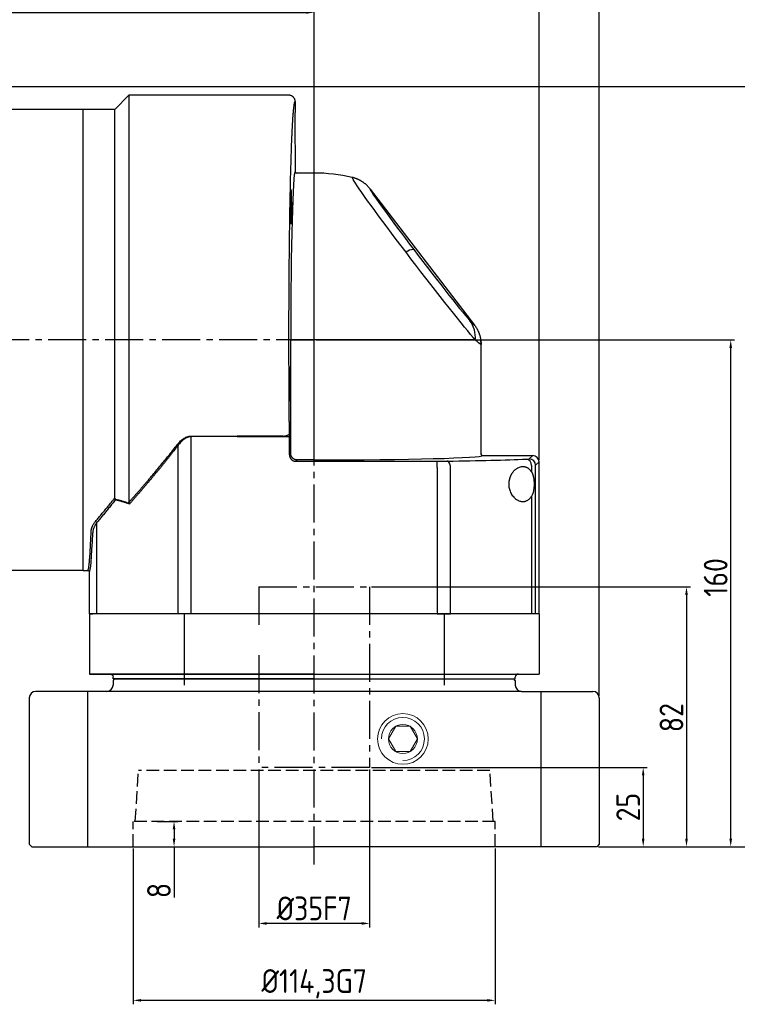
# Model space of a CAD drawing. Header units: millimetres. Extents: x 60 to 1123, y 46 to 797.
# Tile 15 of 18: x 635 to 862, y 311 to 622. Entities that reach past the tile are written whole.
import ezdxf

# ---------------------------------------------------------------- set-up
doc = ezdxf.new("R2010")
doc.units = ezdxf.units.MM
doc.linetypes.add('JIS_02_4.0', pattern=[5.5, 4, -1.5])
doc.linetypes.add('点画线', pattern=[18, 12, -2, 2, -2])
for name, color, linetype in [('6文字层', 3, 'Continuous'), ('7中心线层', 7, '点画线'), ('标注线', 7, 'Continuous')]:
    doc.layers.add(name, color=color, linetype=linetype)
for name, color, linetype, lineweight in [('中心线01', 7, 'JIS_02_4.0', 0), ('粗实线', 7, 'Continuous', 40), ('细实线', 211, 'Continuous', 18)]:
    doc.layers.add(name, color=color, linetype=linetype, lineweight=lineweight)
doc.styles.add('工程字', font='gbenor.shx', dxfattribs={"bigfont": 'gbcbig.shx'})
doc.dimstyles.new('ISO-25', dxfattribs={"dimtxt": 2.5, "dimasz": 2.5, "dimexe": 1.25, "dimexo": 0.625, "dimtad": 1, "dimtxsty": 'Standard', "dimcen": 2.5, "dimadec": 0, "dimazin": 0, "dimtfac": 1, "dimtmove": 0, "dimatfit": 3, "dimfxl": 1, "dimarcsym": 0})

# ---------------------------------------------------------------- blocks, each defined once
blk = doc.blocks.new('*D75')
at = {"layer": '6文字层', "color": 0, "lineweight": -2}
for p, q in [((547.93, 591.13), (547.93, 625.16)), ((727.93, 521.13), (727.93, 625.16)), ((550.43, 623.91), (725.43, 623.91))]:
    blk.add_line(p, q, dxfattribs=at)
at = {"layer": '6文字层', "color": 0}
for points in [[(550.43, 624.33), (550.43, 623.49), (547.93, 623.91)], [(725.43, 623.49), (725.43, 624.33), (727.93, 623.91)]]:
    blk.add_solid(points, dxfattribs=at)
at = {"layer": 'Defpoints', "color": 0}
for p in [(727.93, 623.91), (547.93, 590.5), (727.93, 520.5)]:
    blk.add_point(p, dxfattribs=at)
at = {"layer": '6文字层', "color": 0, "insert": (637.93, 628.66), "char_height": 7.5, "attachment_point": 5}
blk.add_mtext('180', dxfattribs=at)
blk = doc.blocks.new('*D76')
at = {"layer": '6文字层', "color": 0, "lineweight": -2}
for p, q in [((460.93, 539.93), (460.93, 642.52)), ((796.43, 641.27), (463.43, 641.27)), ((798.93, 482.63), (798.93, 642.52))]:
    blk.add_line(p, q, dxfattribs=at)
at = {"layer": '6文字层', "color": 0}
for points in [[(463.43, 641.69), (463.43, 640.86), (460.93, 641.27)], [(796.43, 640.86), (796.43, 641.69), (798.93, 641.27)]]:
    blk.add_solid(points, dxfattribs=at)
at = {"layer": 'Defpoints', "color": 0}
for p in [(460.93, 641.27), (460.93, 539.3), (798.93, 482.01)]:
    blk.add_point(p, dxfattribs=at)
at = {"layer": '6文字层', "color": 0, "insert": (629.93, 646.02), "char_height": 7.5, "attachment_point": 5}
blk.add_mtext('338', dxfattribs=at)
blk = doc.blocks.new('*D81')
at = {"layer": '6文字层', "color": 0, "lineweight": -2}
for p, q in [((578.8, 600.5), (877.94, 600.5)), ((876.69, 598), (876.69, 363)), ((817.75, 360.5), (877.94, 360.5))]:
    blk.add_line(p, q, dxfattribs=at)
at = {"layer": '6文字层', "color": 0}
for points in [[(877.11, 598), (876.28, 598), (876.69, 600.5)], [(876.28, 363), (877.11, 363), (876.69, 360.5)]]:
    blk.add_solid(points, dxfattribs=at)
at = {"layer": 'Defpoints', "color": 0}
for p in [(578.18, 600.5), (817.13, 360.5), (876.69, 360.5)]:
    blk.add_point(p, dxfattribs=at)
at = {"layer": '6文字层', "color": 0, "insert": (871.94, 479.25), "char_height": 7.5, "attachment_point": 5, "rotation": 90}
blk.add_mtext('240', dxfattribs=at)
blk = doc.blocks.new('*D88')
at = {"layer": '6文字层', "color": 0, "lineweight": -2}
for p, q in [((728.55, 520.5), (860.7, 520.5)), ((859.45, 363), (859.45, 518)), ((817.75, 360.5), (860.7, 360.5))]:
    blk.add_line(p, q, dxfattribs=at)
at = {"layer": '6文字层', "color": 0}
for points in [[(859.87, 518), (859.04, 518), (859.45, 520.5)], [(859.04, 363), (859.87, 363), (859.45, 360.5)]]:
    blk.add_solid(points, dxfattribs=at)
at = {"layer": 'Defpoints', "color": 0}
for p in [(727.93, 520.5), (859.45, 520.5), (817.13, 360.5)]:
    blk.add_point(p, dxfattribs=at)
at = {"layer": '6文字层', "color": 0, "insert": (854.7, 445.5), "char_height": 7.5, "attachment_point": 5, "rotation": 90, "style": '工程字'}
blk.add_mtext('160', dxfattribs=at)
blk = doc.blocks.new('*D89')
at = {"layer": '6文字层', "color": 0, "lineweight": -2}
for p, q in [((710.43, 384.88), (710.43, 335.01)), ((745.43, 384.88), (745.43, 335.01)), ((742.93, 336.26), (712.93, 336.26))]:
    blk.add_line(p, q, dxfattribs=at)
at = {"layer": '6文字层', "color": 0}
for points in [[(712.93, 336.68), (712.93, 335.84), (710.43, 336.26)], [(742.93, 335.84), (742.93, 336.68), (745.43, 336.26)]]:
    blk.add_solid(points, dxfattribs=at)
at = {"layer": 'Defpoints', "color": 0}
for p in [(710.43, 385.5), (745.43, 385.5), (710.43, 336.26)]:
    blk.add_point(p, dxfattribs=at)
at = {"layer": '6文字层', "color": 0, "insert": (727.93, 341.01), "char_height": 7.5, "attachment_point": 5, "style": '工程字'}
blk.add_mtext('%%C35F7', dxfattribs=at)
blk = doc.blocks.new('*D90')
at = {"layer": '6文字层', "color": 0, "lineweight": -2}
for p, q in [((678.35, 368.5), (684.92, 368.5)), ((683.67, 366), (683.67, 363)), ((675.6, 360.5), (684.92, 360.5)), ((683.67, 360.5), (683.67, 344.42))]:
    blk.add_line(p, q, dxfattribs=at)
at = {"layer": '6文字层', "color": 0}
for points in [[(684.09, 366), (683.26, 366), (683.67, 368.5)], [(683.26, 363), (684.09, 363), (683.67, 360.5)]]:
    blk.add_solid(points, dxfattribs=at)
at = {"layer": 'Defpoints', "color": 0}
for p in [(677.72, 368.5), (674.98, 360.5), (683.67, 360.5)]:
    blk.add_point(p, dxfattribs=at)
at = {"layer": '6文字层', "color": 0, "insert": (678.92, 346.67), "char_height": 7.5, "attachment_point": 5, "rotation": 90, "style": '工程字'}
blk.add_mtext('8', dxfattribs=at)
blk = doc.blocks.new('*D91')
at = {"layer": '6文字层', "color": 0, "lineweight": -2}
for p, q in [((670.78, 359.88), (670.78, 310.73)), ((785.08, 359.88), (785.08, 310.73)), ((782.58, 311.98), (673.28, 311.98))]:
    blk.add_line(p, q, dxfattribs=at)
at = {"layer": '6文字层', "color": 0}
for points in [[(673.28, 312.4), (673.28, 311.56), (670.78, 311.98)], [(782.58, 311.56), (782.58, 312.4), (785.08, 311.98)]]:
    blk.add_solid(points, dxfattribs=at)
at = {"layer": 'Defpoints', "color": 0}
for p in [(670.78, 360.5), (785.08, 360.5), (670.78, 311.98)]:
    blk.add_point(p, dxfattribs=at)
at = {"layer": '6文字层', "color": 0, "insert": (727.93, 317.2), "char_height": 7.5, "attachment_point": 5, "style": '工程字'}
blk.add_mtext('%%C114,3G7', dxfattribs=at)
blk = doc.blocks.new('*D92')
at = {"layer": '6文字层', "color": 0, "lineweight": -2}
for p, q in [((746.05, 385.5), (833.07, 385.5)), ((831.82, 383), (831.82, 363)), ((817.76, 360.5), (833.07, 360.5))]:
    blk.add_line(p, q, dxfattribs=at)
at = {"layer": '6文字层', "color": 0}
for points in [[(832.23, 383), (831.4, 383), (831.82, 385.5)], [(831.4, 363), (832.23, 363), (831.82, 360.5)]]:
    blk.add_solid(points, dxfattribs=at)
at = {"layer": 'Defpoints', "color": 0}
for p in [(745.43, 385.5), (817.13, 360.5), (831.82, 360.5)]:
    blk.add_point(p, dxfattribs=at)
at = {"layer": '6文字层', "color": 0, "insert": (827.07, 373), "char_height": 7.5, "attachment_point": 5, "rotation": 90, "style": '工程字'}
blk.add_mtext('25', dxfattribs=at)
blk = doc.blocks.new('*D93')
at = {"layer": '6文字层', "color": 0, "lineweight": -2}
for p, q in [((746.05, 442.5), (846.74, 442.5)), ((845.49, 440), (845.49, 363)), ((817.76, 360.5), (846.74, 360.5))]:
    blk.add_line(p, q, dxfattribs=at)
at = {"layer": '6文字层', "color": 0}
for points in [[(845.9, 440), (845.07, 440), (845.49, 442.5)], [(845.07, 363), (845.9, 363), (845.49, 360.5)]]:
    blk.add_solid(points, dxfattribs=at)
at = {"layer": 'Defpoints', "color": 0}
for p in [(745.43, 442.5), (817.13, 360.5), (845.49, 360.5)]:
    blk.add_point(p, dxfattribs=at)
at = {"layer": '6文字层', "color": 0, "insert": (840.74, 401.25), "char_height": 7.5, "attachment_point": 5, "rotation": 90, "style": '工程字'}
blk.add_mtext('82', dxfattribs=at)
blk = doc.blocks.new('*D106')
at = {"layer": '6文字层', "color": 0, "lineweight": -2}
for p, q in [((460.93, 539.93), (460.93, 660.12)), ((817.93, 408.13), (817.93, 660.12)), ((815.43, 658.87), (463.43, 658.87))]:
    blk.add_line(p, q, dxfattribs=at)
at = {"layer": '6文字层', "color": 0}
for points in [[(463.43, 659.29), (463.43, 658.45), (460.93, 658.87)], [(815.43, 658.45), (815.43, 659.29), (817.93, 658.87)]]:
    blk.add_solid(points, dxfattribs=at)
at = {"layer": 'Defpoints', "color": 0}
for p in [(460.93, 658.87), (460.93, 539.3), (817.93, 407.5)]:
    blk.add_point(p, dxfattribs=at)
at = {"layer": '6文字层', "color": 0, "insert": (639.43, 663.62), "char_height": 7.5, "attachment_point": 5}
blk.add_mtext('357', dxfattribs=at)
blk = doc.blocks.new('140FL1')
at = {"linetype": 'Continuous', "lineweight": 30}
for p, q in [((12.5, 163.75), (8, 159.25)), ((63.05, 163.75), (12.5, 163.75)), ((8, 159.25), (-2, 159.25)), ((-2, 13.75), (-2, 159.25)), ((65, 147.75), (65, 139.69)), ((71, 139.19), (65.5, 139.19)), ((88.69, 134.14), (121.63, 91.16)), ((123.69, 50.5), (123.69, 85.06)), ((124.19, 50), (140, 50)), ((142, 0), (142, 48)), ((-2, 13.75), (-0.5, 13.75)), ((-0.5, 13.75), (-0.48, 13.78)), ((0, 0), (0, 13.25)), ((0, 0), (1.07, 0)), ((2.37, 0), (1.07, 0)), ((27.98, 0), (2.37, 0)), ((32.18, 0), (27.98, 0)), ((109.82, 0), (32.18, 0)), ((109.82, 0), (114.02, 0)), ((139.63, 0), (114.02, 0)), ((140.93, 0), (139.63, 0)), ((142, 0), (140.93, 0))]:
    blk.add_line(p, q, dxfattribs=at)
at = {"linetype": 'Continuous', "lineweight": 25}
for p, q in [((12.5, 163.75), (12.5, 35.25)), ((8, 36.56), (8, 159.25)), ((71, 86.5), (71, 139.19)), ((63.61, 50.61), (63.61, 86.5)), ((63.61, 86.5), (64.11, 86.5)), ((64.11, 86.5), (71, 86.5)), ((71, 49.11), (71, 86.5)), ((121.88, 86.5), (71, 86.5)), ((123.67, 85.03), (123.59, 86.31)), ((123.67, 85.03), (123.59, 86.31)), ((32.18, 56.16), (46.68, 56.16)), ((32.18, 56.16), (32.18, 55.96)), ((61.19, 56.16), (46.68, 56.16)), ((46.68, 56.16), (46.68, 55.96)), ((27.98, 53.16), (27.98, 0)), ((46.68, 55.96), (32.18, 55.96)), ((32.18, 0), (32.18, 55.96)), ((46.68, 55.96), (61.19, 55.96)), ((61.19, 55.96), (63.19, 55.96)), ((63.19, 50.19), (63.19, 55.96)), ((63.61, 50.61), (63.19, 50.19)), ((123.66, 50.48), (123.69, 50.5)), ((123.69, 50.5), (123.66, 50.48)), ((123.74, 50.33), (123.68, 50.47)), ((138.93, 48.93), (140, 50)), ((65.19, 48.19), (65.61, 48.61)), ((65.19, 48.19), (109.82, 48.19)), ((71, 48.61), (65.61, 48.61)), ((71, 48.61), (71, 49.11)), ((109.82, 46.19), (109.82, 48.19)), ((139.63, 46.85), (139.63, 44.81)), ((142, 48), (140.93, 46.94)), ((140.93, 0), (140.93, 46.94)), ((109.82, 46.19), (109.82, 0)), ((114.02, 0), (114.02, 46.22)), ((139.63, 37.14), (139.63, 0)), ((2.37, 0), (2.37, 28.82))]:
    blk.add_line(p, q, dxfattribs=at)
at = {"color": 7, "linetype": 'Continuous', "lineweight": 30}
blk.add_line((65, 161.75), (65, 158.75), dxfattribs=at)
at = {"linetype": 'Continuous', "lineweight": 25, "flags": 128}
for points in [[(99.99, 114.19), (98.45, 116.22), (96.93, 118.22), (95.46, 120.19), (94.03, 122.09), (92.65, 123.94), (91.35, 125.7), (90.11, 127.38), (88.95, 128.97), (87.88, 130.45), (86.9, 131.81), (86.02, 133.05), (85.24, 134.16), (84.58, 135.13), (84.02, 135.95), (83.58, 136.63), (83.26, 137.16), (83.06, 137.53), (82.98, 137.75), (83.02, 137.8)], [(88.69, 134.14), (88.64, 134.11), (88.7, 133.93), (88.88, 133.6), (89.17, 133.14), (89.56, 132.53), (90.06, 131.79), (90.66, 130.92), (91.36, 129.93), (92.15, 128.82), (93.04, 127.6), (94, 126.28), (95.04, 124.86), (96.14, 123.37), (97.31, 121.8), (98.53, 120.17), (99.79, 118.48), (101.1, 116.76), (102.42, 115.01)], [(121.88, 86.5), (121.19, 87.31), (120.38, 88.26), (119.47, 89.35), (118.47, 90.57), (117.38, 91.92), (116.2, 93.38), (114.95, 94.94), (113.62, 96.61), (112.24, 98.36), (110.8, 100.19), (109.32, 102.08), (107.8, 104.03), (106.25, 106.02), (104.69, 108.05), (103.12, 110.09), (101.55, 112.14), (99.99, 114.19)], [(102.42, 115.01), (103.86, 113.13), (105.3, 111.25), (106.74, 109.38), (108.17, 107.53), (109.57, 105.73), (110.94, 103.97), (112.27, 102.29), (113.54, 100.68), (114.75, 99.16), (115.88, 97.75), (116.93, 96.45), (117.89, 95.27), (118.76, 94.23), (119.51, 93.33), (120.16, 92.58)], [(61.19, 56.16), (61.57, 56.17), (61.94, 56.22), (62.28, 56.29), (62.58, 56.39), (62.83, 56.51), (63.02, 56.64), (63.14, 56.79), (63.19, 56.94)], [(114.02, 46.22), (113.99, 46.6), (113.93, 46.97), (113.83, 47.31), (113.7, 47.61), (113.54, 47.86), (113.36, 48.05), (113.17, 48.17), (112.97, 48.22)]]:
    blk.add_lwpolyline(points, dxfattribs=at)
at = {"linetype": 'Continuous', "lineweight": 30}
blk.add_arc((71, 86.5), 52.69, 76.8112, 90, dxfattribs=at)
at = {"linetype": 'Continuous', "lineweight": 25}
for centre, radius, start, end in [((102.33, 111.28), 3.73, 88.6097, 128.8971), ((112.97, 87.26), 8.95, 355.1294, 36.4921), ((26.99, 52.21), 1.37, 43.6047, 57.8618), ((137.75, 46.97), 1.89, 356.3431, 83.5339), ((138.93, 46.93), 2, 0.046, 89.954), ((1.74, 28.57), 0.672, 21.4489, 72.0417)]:
    blk.add_arc(centre, radius, start, end, dxfattribs=at)
at = {"linetype": 'Continuous', "lineweight": 30}
for centre, major_axis, ratio, start_param, end_param in [((65, 153.25), (0, 5.5), 0.026186, 0, 3.141593), ((140, 48), (-1.42, -1.42), 0.999315, 2.356537, 3.926648)]:
    blk.add_ellipse(centre, major_axis=major_axis, ratio=ratio, start_param=start_param, end_param=end_param, dxfattribs=at)
at = {"linetype": 'Continuous', "lineweight": 25}
for centre, major_axis, ratio, start_param, end_param in [((65, 86.5), (0, 53.19), 0.026186, 0.000246, 1.570796), ((78.93, 146.86), (-42.68, 55.74), 0.01592, 2.899557, 3.168512), ((63.13, 55.96), (0, 2.5), 0.026186, 4.712389, 5.116079), ((71, 50), (53.19, 0), 0.026186, 4.712389, 6.282939), ((109.82, 48.35), (6, 0), 0.026186, 4.712389, 5.264629), ((71, 50), (80, 0), 0.026186, 5.264629, 5.704139), ((132.94, 48.94), (6, 0), 0.026186, 5.704139, 6.257005), ((0, 86.5), (0, 73.25), 0.026186, 3.141771, 3.731001)]:
    blk.add_ellipse(centre, major_axis=major_axis, ratio=ratio, start_param=start_param, end_param=end_param, dxfattribs=at)
for centre in [(63.64, 128.51), (63.29, 72.62)]:
    blk.add_ellipse(centre, major_axis=(0, 5.5), ratio=0.026186, dxfattribs=at)
at = {"linetype": 'Continuous', "lineweight": 30}
for points, knots in [([(65, 161.75), (65, 161.79), (65, 161.87), (64.99, 161.99), (64.96, 162.13), (64.93, 162.29), (64.88, 162.45), (64.8, 162.62), (64.7, 162.8), (64.58, 162.98), (64.43, 163.16), (64.24, 163.32), (64.03, 163.47), (63.79, 163.59), (63.54, 163.68), (63.27, 163.74), (63.09, 163.75), (63, 163.75)], [0, 0, 0, 0, 0.036004, 0.076452, 0.121542, 0.171451, 0.226313, 0.286197, 0.351081, 0.420821, 0.495124, 0.573534, 0.655417, 0.739976, 0.826277, 0.913301, 1, 1, 1, 1]), ([(65, 139.69), (65, 139.67), (65, 139.62), (65.02, 139.54), (65.05, 139.47), (65.09, 139.4), (65.15, 139.33), (65.27, 139.23), (65.4, 139.21), (65.5, 139.19)], [0, 0, 0, 0, 0.093339, 0.191197, 0.292695, 0.396708, 0.501924, 0.638242, 1, 1, 1, 1]), ([(88.69, 134.14), (88.62, 134.23), (88.49, 134.4), (88.28, 134.65), (88.06, 134.88), (87.84, 135.11), (87.62, 135.33), (87.39, 135.54), (87.16, 135.74), (86.93, 135.93), (86.69, 136.11), (86.45, 136.28), (86.21, 136.44), (85.96, 136.6), (85.72, 136.74), (85.47, 136.88), (85.22, 137.01), (84.98, 137.13), (84.73, 137.24), (84.48, 137.34), (84.24, 137.44), (83.99, 137.52), (83.75, 137.61), (83.5, 137.68), (83.26, 137.74), (83.1, 137.78), (83.02, 137.8)], [0, 0, 0, 0, 0.047477, 0.094449, 0.140917, 0.186879, 0.232336, 0.277288, 0.321735, 0.365677, 0.409113, 0.452044, 0.49447, 0.53639, 0.577805, 0.618715, 0.659119, 0.699017, 0.73841, 0.777297, 0.815679, 0.853555, 0.890925, 0.927789, 0.964147, 1, 1, 1, 1]), ([(121.63, 91.16), (121.69, 91.07), (121.81, 90.91), (121.99, 90.66), (122.15, 90.41), (122.31, 90.15), (122.45, 89.89), (122.59, 89.64), (122.72, 89.38), (122.83, 89.13), (122.94, 88.87), (123.04, 88.62), (123.13, 88.37), (123.22, 88.12), (123.29, 87.88), (123.36, 87.63), (123.42, 87.39), (123.47, 87.16), (123.52, 86.93), (123.56, 86.7), (123.59, 86.48), (123.62, 86.26), (123.64, 86.05), (123.66, 85.84), (123.68, 85.64), (123.69, 85.44), (123.69, 85.25), (123.69, 85.13), (123.69, 85.06)], [0, 0, 0, 0, 0.047304, 0.094066, 0.140258, 0.185849, 0.230814, 0.275127, 0.318764, 0.361703, 0.403925, 0.44541, 0.486143, 0.526108, 0.565292, 0.603682, 0.641268, 0.678042, 0.713996, 0.749123, 0.783418, 0.816878, 0.849499, 0.881281, 0.912221, 0.94232, 0.971579, 1, 1, 1, 1]), ([(123.69, 50.5), (123.69, 50.48), (123.7, 50.43), (123.71, 50.37), (123.73, 50.32), (123.75, 50.27), (123.77, 50.23), (123.79, 50.2), (123.81, 50.18), (123.82, 50.16), (123.83, 50.15), (123.87, 50.12), (123.94, 50.06), (124.07, 50.01), (124.15, 50), (124.19, 50)], [0, 0, 0, 0, 0.086586, 0.167766, 0.241988, 0.308037, 0.365036, 0.41241, 0.449823, 0.477104, 0.494183, 0.50104, 0.674738, 0.84276, 1, 1, 1, 1]), ([(-0.5, 13.75), (-0.48, 13.75), (-0.43, 13.75), (-0.37, 13.73), (-0.32, 13.72), (-0.27, 13.69), (-0.23, 13.67), (-0.2, 13.65), (-0.18, 13.63), (-0.16, 13.62), (-0.15, 13.61), (-0.12, 13.57), (-0.06, 13.5), (-0.01, 13.38), (0, 13.29), (0, 13.25)], [0, 0, 0, 0, 0.086927, 0.168395, 0.242837, 0.309024, 0.366074, 0.41341, 0.450696, 0.477764, 0.494544, 0.501016, 0.674858, 0.842881, 1, 1, 1, 1])]:
    blk.add_open_spline(points, degree=3, knots=knots, dxfattribs=at)
at = {"linetype": 'Continuous', "lineweight": 25}
for points, knots in [([(63.19, 56.94), (63.18, 57.21), (63.18, 57.74), (63.17, 58.63), (63.16, 59.67), (63.13, 62.03), (63.11, 64.89), (63.09, 68.15), (63.07, 70.5), (63.06, 72.68), (63.05, 75.48), (63.04, 79.23), (63.03, 83.53), (63.03, 86.91), (63.03, 89.07), (63.03, 90.96), (63.03, 92.53), (63.04, 93.85), (63.04, 94.62), (63.04, 95.97), (63.05, 98.65), (63.07, 102.29), (63.09, 106.01), (63.12, 108.98), (63.13, 110.93), (63.15, 112.35), (63.16, 113.69), (63.19, 116.25), (63.23, 119.56), (63.27, 122.58), (63.3, 124.47), (63.32, 126.07), (63.34, 127.39), (63.36, 128.47), (63.37, 129.11), (63.39, 130.22), (63.44, 132.41), (63.53, 136.64), (63.64, 141.02), (63.76, 145.06), (63.85, 147.69), (63.92, 149.6), (63.97, 150.77), (64.02, 151.71), (64.05, 152.46), (64.08, 153.06), (64.1, 153.42), (64.13, 154.03), (64.19, 155.2), (64.29, 156.78), (64.41, 158.31), (64.52, 159.53), (64.63, 160.5), (64.73, 161.05), (64.8, 161.37), (64.85, 161.56), (64.91, 161.7), (64.96, 161.75), (64.98, 161.75), (65, 161.75), (65, 161.75)], [0, 0, 0, 0, 0.005862, 0.011717, 0.019418, 0.028346, 0.062495, 0.080132, 0.096374, 0.111303, 0.124993, 0.153721, 0.187482, 0.211867, 0.222102, 0.231031, 0.249978, 0.253922, 0.25779, 0.265602, 0.281227, 0.312472, 0.340271, 0.358564, 0.374967, 0.381745, 0.388818, 0.403851, 0.437462, 0.462244, 0.472559, 0.481488, 0.499963, 0.503911, 0.507776, 0.51559, 0.531216, 0.562464, 0.624934, 0.653992, 0.687436, 0.712683, 0.723092, 0.732023, 0.749947, 0.753902, 0.757761, 0.765576, 0.781204, 0.812458, 0.847048, 0.874966, 0.904178, 0.937475, 0.946981, 0.960363, 0.978409, 0.991627, 0.996421, 1, 1, 1, 1]), ([(123.63, 85.08), (123.6, 85.08), (123.52, 85.07), (122.96, 85.52), (122.24, 86.17), (121.88, 86.5)], [0, 0, 0, 0, 0.250298, 0.622099, 1, 1, 1, 1]), ([(27.72, 53.37), (27.79, 53.46), (27.93, 53.64), (28.15, 53.9), (28.37, 54.14), (28.67, 54.46), (29.07, 54.84), (29.61, 55.26), (30.18, 55.62), (30.71, 55.87), (31.15, 56.01), (31.5, 56.1), (31.84, 56.15), (32.07, 56.15), (32.18, 56.16)], [0, 0, 0, 0, 0.066282, 0.129975, 0.191133, 0.249815, 0.377659, 0.499428, 0.628816, 0.750313, 0.81518, 0.878029, 0.939432, 1, 1, 1, 1]), ([(12.5, 35.25), (12.69, 35.46), (13.06, 35.88), (13.65, 36.54), (14.26, 37.23), (14.89, 37.95), (15.55, 38.7), (16.24, 39.49), (16.95, 40.31), (17.68, 41.16), (18.45, 42.05), (19.24, 42.97), (20.2, 44.11), (21.75, 45.95), (23.4, 47.95), (24.97, 49.88), (25.98, 51.15), (26.89, 52.3), (27.45, 53.03), (27.72, 53.37)], [0, 0, 0, 0, 0.037772, 0.077079, 0.117922, 0.160303, 0.20422, 0.249675, 0.296667, 0.345197, 0.395266, 0.446873, 0.500018, 0.583672, 0.749579, 0.82244, 0.888464, 0.947651, 1, 1, 1, 1]), ([(27.98, 53.16), (27.77, 52.88), (27.36, 52.34), (26.73, 51.53), (26.09, 50.72), (25.46, 49.91), (24.82, 49.11), (24.19, 48.32), (23.55, 47.53), (22.91, 46.74), (22.27, 45.95), (21.62, 45.17), (20.98, 44.4), (20.34, 43.63), (19.69, 42.86), (19.05, 42.09), (18.41, 41.33), (17.76, 40.58), (17.12, 39.83), (16.48, 39.08), (15.84, 38.34), (15.19, 37.6), (14.56, 36.86), (13.92, 36.13), (13.28, 35.4), (12.86, 34.92), (12.65, 34.68)], [0, 0, 0, 0, 0.040794, 0.08165, 0.122569, 0.163553, 0.204605, 0.245726, 0.286919, 0.328185, 0.369526, 0.410945, 0.452443, 0.494022, 0.535685, 0.577432, 0.619267, 0.66119, 0.703204, 0.745311, 0.787512, 0.82981, 0.872205, 0.914701, 0.957299, 1, 1, 1, 1]), ([(32.18, 55.96), (32.12, 55.96), (32.01, 55.96), (31.83, 55.94), (31.66, 55.92), (31.48, 55.88), (31.31, 55.84), (31.13, 55.79), (30.96, 55.73), (30.78, 55.65), (30.61, 55.57), (30.43, 55.48), (30.25, 55.38), (30.08, 55.27), (29.91, 55.15), (29.64, 54.95), (29.28, 54.65), (28.84, 54.21), (28.4, 53.71), (28.13, 53.35), (27.98, 53.16)], [0, 0, 0, 0, 0.032122, 0.064464, 0.097123, 0.130189, 0.163753, 0.197898, 0.232707, 0.268254, 0.304613, 0.341849, 0.380026, 0.4192, 0.459426, 0.500753, 0.61023, 0.729641, 0.859446, 1, 1, 1, 1]), ([(63.19, 50.19), (63.19, 50.14), (63.19, 50.05), (63.21, 49.91), (63.24, 49.77), (63.27, 49.63), (63.32, 49.49), (63.37, 49.36), (63.43, 49.23), (63.51, 49.11), (63.59, 48.99), (63.68, 48.88), (63.78, 48.78), (63.88, 48.68), (63.99, 48.59), (64.11, 48.51), (64.23, 48.44), (64.36, 48.37), (64.49, 48.32), (64.63, 48.27), (64.77, 48.24), (64.91, 48.21), (65.05, 48.2), (65.14, 48.19), (65.19, 48.19)], [0, 0, 0, 0, 0.045491, 0.090971, 0.136442, 0.181905, 0.22736, 0.27281, 0.318254, 0.363694, 0.409131, 0.454566, 0.5, 0.545434, 0.590869, 0.636306, 0.681746, 0.72719, 0.77264, 0.818095, 0.863558, 0.909029, 0.954509, 1, 1, 1, 1]), ([(65.61, 48.61), (65.56, 48.61), (65.46, 48.61), (65.32, 48.63), (65.18, 48.65), (65.04, 48.69), (64.91, 48.73), (64.78, 48.79), (64.65, 48.85), (64.52, 48.92), (64.41, 49.01), (64.3, 49.1), (64.19, 49.19), (64.09, 49.3), (64, 49.41), (63.92, 49.53), (63.85, 49.65), (63.79, 49.78), (63.73, 49.91), (63.69, 50.04), (63.65, 50.18), (63.63, 50.32), (63.61, 50.46), (63.61, 50.56), (63.61, 50.61)], [0, 0, 0, 0, 0.04546, 0.090918, 0.136375, 0.18183, 0.227285, 0.272739, 0.318192, 0.363644, 0.409097, 0.454548, 0.5, 0.545452, 0.590903, 0.636356, 0.681808, 0.727261, 0.772715, 0.81817, 0.863625, 0.909082, 0.95454, 1, 1, 1, 1]), ([(133.64, 44.65), (133.6, 44.59), (133.52, 44.48), (133.4, 44.31), (133.29, 44.13), (133.19, 43.94), (133.09, 43.76), (133, 43.57), (132.92, 43.38), (132.84, 43.18), (132.77, 42.98), (132.71, 42.79), (132.65, 42.58), (132.6, 42.38), (132.56, 42.18), (132.52, 41.98), (132.49, 41.78), (132.46, 41.57), (132.45, 41.37), (132.43, 41.17), (132.43, 40.97), (132.43, 40.77), (132.44, 40.57), (132.49, 39.98), (132.72, 38.95), (133.35, 37.63), (134.12, 36.7), (134.93, 36.07), (135.56, 35.73), (136.15, 35.55), (136.63, 35.47), (137.08, 35.47), (137.47, 35.53), (137.82, 35.62), (138.14, 35.75), (138.44, 35.91), (138.72, 36.11), (138.98, 36.33), (139.21, 36.58), (139.43, 36.85), (139.57, 37.05), (139.63, 37.14)], [0, 0, 0, 0, 0.013224, 0.026226, 0.039013, 0.051589, 0.063962, 0.076137, 0.088123, 0.099925, 0.111553, 0.123012, 0.134313, 0.145463, 0.156471, 0.167347, 0.1781, 0.188741, 0.19928, 0.209726, 0.220093, 0.230389, 0.240628, 0.25082, 0.322974, 0.405647, 0.500925, 0.557128, 0.626176, 0.667775, 0.709398, 0.751045, 0.782578, 0.813113, 0.84266, 0.871232, 0.898842, 0.925506, 0.951241, 0.976065, 1, 1, 1, 1]), ([(139.6, 44.85), (139.57, 44.9), (139.5, 45.01), (139.38, 45.16), (139.26, 45.31), (139.13, 45.46), (138.99, 45.6), (138.84, 45.73), (138.68, 45.86), (138.52, 45.98), (138.34, 46.08), (138.16, 46.18), (137.97, 46.27), (137.77, 46.34), (137.56, 46.4), (137.34, 46.44), (137.12, 46.47), (136.78, 46.48), (136.32, 46.44), (135.76, 46.29), (135.29, 46.08), (134.9, 45.85), (134.59, 45.63), (134.31, 45.38), (134.05, 45.13), (133.84, 44.9), (133.71, 44.73), (133.64, 44.65)], [0, 0, 0, 0, 0.022959, 0.046794, 0.071514, 0.097127, 0.123638, 0.151055, 0.179382, 0.208625, 0.238788, 0.269875, 0.301891, 0.334838, 0.368719, 0.403539, 0.439298, 0.476001, 0.563036, 0.650275, 0.737719, 0.782808, 0.832632, 0.887216, 0.926156, 0.963745, 1, 1, 1, 1]), ([(139.63, 44.81), (139.66, 44.76), (139.72, 44.67), (139.8, 44.51), (139.87, 44.36), (139.94, 44.19), (140.01, 44.02), (140.06, 43.85), (140.12, 43.66), (140.16, 43.47), (140.21, 43.28), (140.3, 42.82), (140.4, 42.06), (140.44, 40.98), (140.4, 39.9), (140.29, 39.07), (140.17, 38.48), (140.07, 38.1), (139.94, 37.76), (139.8, 37.43), (139.69, 37.24), (139.63, 37.14)], [0, 0, 0, 0, 0.02495, 0.049799, 0.074598, 0.099394, 0.124236, 0.149174, 0.174254, 0.199525, 0.225032, 0.250819, 0.376382, 0.50002, 0.623572, 0.749601, 0.800932, 0.851261, 0.900958, 0.950408, 1, 1, 1, 1]), ([(1.95, 29.21), (2.08, 29.37), (2.36, 29.69), (2.77, 30.19), (3.2, 30.7), (3.63, 31.22), (4.08, 31.76), (4.53, 32.31), (5, 32.87), (5.47, 33.45), (5.96, 34.04), (6.46, 34.65), (6.96, 35.27), (7.48, 35.91), (7.82, 36.34), (8, 36.56)], [0, 0, 0, 0, 0.070231, 0.141573, 0.214027, 0.287595, 0.362277, 0.438075, 0.51499, 0.593023, 0.672176, 0.752449, 0.833843, 0.91636, 1, 1, 1, 1]), ([(8.18, 35.96), (8.02, 35.76), (7.71, 35.37), (7.24, 34.78), (6.77, 34.21), (6.32, 33.64), (5.86, 33.07), (5.41, 32.52), (4.96, 31.97), (4.52, 31.42), (4.08, 30.89), (3.64, 30.36), (3.21, 29.84), (2.79, 29.32), (2.51, 28.99), (2.37, 28.82)], [0, 0, 0, 0, 0.078095, 0.155979, 0.233656, 0.311131, 0.388408, 0.46549, 0.542383, 0.619091, 0.695617, 0.771967, 0.848144, 0.924154, 1, 1, 1, 1]), ([(8, 36.56), (8, 36.53), (8, 36.48), (8.01, 36.4), (8.03, 36.33), (8.05, 36.27), (8.07, 36.23), (8.08, 36.22)], [0, 0, 0, 0, 0.266509, 0.499118, 0.689603, 0.854524, 1, 1, 1, 1]), ([(8.08, 36.22), (8.22, 36.19), (8.51, 36.13), (8.94, 36.03), (9.38, 35.93), (9.82, 35.81), (10.26, 35.69), (10.71, 35.56), (11.17, 35.42), (11.63, 35.27), (12.09, 35.12), (12.41, 35), (12.56, 34.95)], [0, 0, 0, 0, 0.098327, 0.196968, 0.295942, 0.395273, 0.494982, 0.595091, 0.695624, 0.796604, 0.898055, 1, 1, 1, 1]), ([(8.08, 36.22), (8.09, 36.2), (8.11, 36.16), (8.14, 36.1), (8.16, 36.04), (8.17, 35.99), (8.18, 35.96)], [0, 0, 0, 0, 0.23165, 0.499289, 0.643489, 1, 1, 1, 1]), ([(12.65, 34.68), (12.5, 34.74), (12.19, 34.85), (11.74, 35), (11.29, 35.15), (10.84, 35.29), (10.39, 35.42), (9.94, 35.55), (9.5, 35.66), (9.06, 35.77), (8.61, 35.87), (8.32, 35.93), (8.18, 35.96)], [0, 0, 0, 0, 0.098829, 0.197875, 0.297154, 0.396684, 0.496479, 0.596556, 0.696931, 0.797619, 0.898637, 1, 1, 1, 1]), ([(12.56, 34.95), (12.56, 34.96), (12.54, 34.99), (12.53, 35.03), (12.52, 35.08), (12.51, 35.13), (12.5, 35.19), (12.5, 35.23), (12.5, 35.25)], [0, 0, 0, 0, 0.125701, 0.261144, 0.408939, 0.571103, 0.774954, 1, 1, 1, 1]), ([(12.56, 34.95), (12.57, 34.93), (12.59, 34.89), (12.62, 34.82), (12.64, 34.75), (12.64, 34.7), (12.65, 34.68)], [0, 0, 0, 0, 0.224725, 0.499236, 0.75198, 1, 1, 1, 1]), ([(0.57, 26.03), (0.57, 26.09), (0.58, 26.22), (0.6, 26.42), (0.63, 26.62), (0.67, 26.82), (0.73, 27.02), (0.79, 27.22), (0.86, 27.42), (0.97, 27.69), (1.13, 28.03), (1.36, 28.43), (1.63, 28.82), (1.84, 29.08), (1.95, 29.21)], [0, 0, 0, 0, 0.062983, 0.12573, 0.188291, 0.250717, 0.313058, 0.375364, 0.437686, 0.500075, 0.625087, 0.749803, 0.874636, 1, 1, 1, 1]), ([(2.37, 28.82), (2.32, 28.76), (2.23, 28.64), (2.09, 28.45), (1.95, 28.24), (1.81, 28.01), (1.68, 27.76), (1.54, 27.5), (1.39, 27.14), (1.24, 26.72), (1.14, 26.27), (1.08, 25.91), (1.07, 25.7), (1.07, 25.61)], [0, 0, 0, 0, 0.055064, 0.11558, 0.181548, 0.252971, 0.329849, 0.412182, 0.499972, 0.663586, 0.801464, 0.913602, 1, 1, 1, 1])]:
    blk.add_open_spline(points, degree=3, knots=knots, dxfattribs=at)
blk.add_open_spline([(139.63, 44.81), (139.62, 44.82), (139.61, 44.84), (139.6, 44.85)], degree=3, dxfattribs=at)
at = {"linetype": 'Continuous'}
blk.add_open_spline([(-0.48, 13.78), (-0.44, 13.82), (-0.35, 13.9), (-0.22, 14.48), (-0.09, 15.38), (0.03, 16.55), (0.15, 18.01), (0.26, 19.77), (0.38, 21.8), (0.48, 23.86), (0.54, 25.33), (0.57, 26.03)], degree=3, knots=[0, 0, 0, 0, 0.112, 0.237224, 0.355811, 0.467759, 0.573069, 0.69536, 0.80728, 0.908827, 1, 1, 1, 1], dxfattribs=at)

msp = doc.modelspace()

# ---------------------------------------------------------------- linework, layer by layer
msp.add_line((664.4298, 413.5038), (791.4298, 413.5038))
at = {"layer": '7中心线层'}
for p, q in [((727.9298, 520.5038), (454.7599, 520.5038)), ((710.4296, 442.5042), (710.4296, 429.0038)), ((710.4296, 442.5042), (745.4296, 442.5042)), ((745.4296, 442.5042), (745.4296, 385.5038)), ((710.4296, 421.0038), (710.4296, 385.5038)), ((745.4296, 385.5038), (710.4296, 385.5038)), ((745.4296, 385.5038), (710.4296, 385.5038))]:
    msp.add_line(p, q, dxfattribs=at)
at = {"layer": '7中心线层', "color": 0}
msp.add_line((727.9298, 354.8533), (727.9298, 520.5038), dxfattribs=at)
at = {"layer": '中心线01', "color": 0, "lineweight": 25}
for p, q in [((671.4295, 368.5038), (672.4295, 384.5038)), ((783.4295, 384.5038), (672.4295, 384.5038)), ((784.4295, 368.5038), (783.4295, 384.5038)), ((785.0795, 368.5038), (670.7795, 368.5038)), ((670.7795, 360.5038), (670.7795, 368.5038)), ((785.0795, 360.5038), (785.0795, 368.5038))]:
    msp.add_line(p, q, dxfattribs=at)
at = {"layer": '标注线', "lineweight": 30}
for p, q in [((654.9298, 593.2535), (607.5991, 593.2535)), ((654.9298, 447.7542), (607.5991, 447.7542))]:
    msp.add_line(p, q, dxfattribs=at)
at = {"layer": '标注线'}
for p, q in [((686.9054, 434.0038), (686.9054, 411.5038)), ((686.9054, 434.0038), (686.9054, 411.5038)), ((768.9542, 434.0038), (768.9542, 411.504)), ((768.9542, 434.0038), (768.9542, 411.504))]:
    msp.add_line(p, q, dxfattribs=at)
at = {"layer": '粗实线', "lineweight": 30}
for p, q in [((654.9298, 447.7542), (654.9298, 593.2535)), ((656.9298, 434.0039), (656.9298, 415.0039)), ((676.6298, 434.0039), (656.9298, 434.0039)), ((656.9298, 434.0039), (656.9298, 415.0039)), ((676.6298, 434.0039), (656.9298, 434.0039)), ((686.9054, 434.0038), (656.9298, 434.0038)), ((686.9054, 434.0038), (656.9298, 434.0038)), ((768.9542, 434.0038), (686.9054, 434.0038)), ((768.9542, 434.0038), (686.9054, 434.0038)), ((798.9298, 434.0038), (768.9542, 434.0038)), ((798.9298, 434.0038), (768.9542, 434.0038)), ((798.9294, 434.0043), (798.9295, 415.0043)), ((798.9294, 434.0043), (798.9295, 415.0043)), ((727.9298, 415.0039), (656.9298, 415.0039)), ((656.9298, 415.0038), (686.9054, 415.0038)), ((664.4297, 413.0037), (664.9297, 413.5037)), ((664.4298, 413.5038), (664.4298, 414.0038)), ((727.9298, 413.5038), (664.4298, 413.5038)), ((677.9297, 413.5037), (664.9297, 413.5037)), ((686.9054, 415.0038), (768.9542, 415.0038)), ((727.9295, 413.5038), (791.4295, 413.5042)), ((768.9542, 415.0038), (798.9298, 415.0038)), ((777.9296, 413.504), (790.9296, 413.504)), ((791.4296, 413.004), (790.9296, 413.504)), ((791.4298, 413.5038), (791.4298, 414.0038)), ((664.4295, 413.0038), (664.4295, 411.5038)), ((791.4296, 413.0038), (791.4296, 411.5038)), ((637.9295, 407.5038), (637.9295, 361.3038)), ((793.4296, 409.5038), (639.9295, 409.5038)), ((656.3404, 409.5038), (656.3404, 360.5038)), ((793.4296, 409.5038), (815.9295, 409.5038)), ((799.5186, 409.5038), (799.5186, 360.5038)), ((817.9295, 407.5038), (817.9295, 361.3038)), ((637.9295, 361.3038), (638.7295, 360.5038)), ((817.9295, 361.3038), (817.1295, 360.5038)), ((638.7295, 360.5038), (671.9295, 360.5038)), ((671.9295, 360.5038), (727.9295, 360.5038)), ((783.9295, 360.5038), (727.9295, 360.5038)), ((817.1295, 360.5038), (783.9295, 360.5038))]:
    msp.add_line(p, q, dxfattribs=at)
at = {"layer": '粗实线', "lineweight": 30, "extrusion": (0, 0, -1)}
msp.add_arc((-663.4298, 414.0038), 1, 90, 180, dxfattribs=at)
at = {"layer": '粗实线', "lineweight": 30}
for centre, radius, start, end in [((792.4298, 414.0038), 1, 90, 180), ((662.4295, 411.5038), 2, 270, 0), ((793.4296, 411.5038), 2, 180, 270), ((639.9295, 407.5038), 2, 90, 180), ((815.9295, 407.5038), 2, 0, 90)]:
    msp.add_arc(centre, radius, start, end, dxfattribs=at)
at = {"layer": '细实线'}
for points in [[(751.3545, 394.5038), (753.6639, 398.5038), (755.9295, 398.5038)], [(760.5045, 394.5038), (758.1951, 398.5038), (755.9295, 398.5038)], [(751.3545, 394.5038), (753.6639, 390.5038), (755.9295, 390.5038)], [(760.5045, 394.5038), (758.1951, 390.5038), (755.9295, 390.5038)]]:
    msp.add_lwpolyline(points, dxfattribs=at)
for radius in [8, 4.575]:
    msp.add_circle((755.9295, 394.5038), radius, dxfattribs=at)
msp.add_arc((755.9295, 394.5038), 6.8, 270, 180, dxfattribs=at)

# ---------------------------------------------------------------- block references
at = {"layer": '标注线'}
msp.add_blockref('140FL1', (656.9298, 434.0038), dxfattribs=at)

# ---------------------------------------------------------------- dimensions: what is measured, and where the dimension line sits
at = {"layer": '6文字层'}
for base, p1, p2, picture, middle in [((460.9292, 658.8686), (817.9295, 407.5038), (460.9292, 539.3039), '*D106', (639.4293, 663.6186)), ((460.9292, 641.2743), (798.9298, 482.0052), (460.9292, 539.3039), '*D76', (629.9295, 646.0243)), ((727.9298, 623.9098), (547.9292, 590.5039), (727.9298, 520.5038), '*D75', (637.9295, 628.6598))]:
    dim = msp.add_linear_dim(base=base, p1=p1, p2=p2, dimstyle='ISO-25', override={"dimtxt": 7.5, "dimgap": 1}, dxfattribs=at)
    dim.commit()
    dim.dimension.update_dxf_attribs({"geometry": picture, "text_midpoint": middle})
for base, p1, p2, angle, override, picture, middle in [((876.693, 360.5038), (578.1776, 600.5038), (817.1295, 360.5038), 90, {"dimtxt": 7.5, "dimgap": 1}, '*D81', (876.693, 479.2538)), ((859.4535, 520.5038), (817.1295, 360.5038), (727.9298, 520.5038), 90, {"dimtxt": 7.5, "dimgap": 1, "dimtxsty": '工程字'}, '*D88', (859.4535, 445.504)), ((845.4879, 360.5038), (745.43, 442.5042), (817.13, 360.5038), 270, {"dimtxt": 7.5, "dimgap": 1, "dimtxsty": '工程字'}, '*D93', (845.4879, 401.2538)), ((831.8159, 360.5038), (745.43, 385.5038), (817.13, 360.5038), 270, {"dimtxt": 7.5, "dimgap": 1, "dimtxsty": '工程字'}, '*D92', (831.8159, 373.0038)), ((683.6722, 360.5039), (677.7213, 368.5038), (674.9755, 360.5039), 270, {"dimtxt": 7.5, "dimgap": 1, "dimtxsty": '工程字'}, '*D90', (683.6722, 346.6705))]:
    dim = msp.add_linear_dim(base=base, p1=p1, p2=p2, angle=angle, dimstyle='ISO-25', override=override, dxfattribs=at)
    dim.commit()
    dim.dimension.update_dxf_attribs({"geometry": picture, "text_midpoint": middle, "dimtype": 160})
for base, p1, p2, text, picture, middle in [((710.4296, 336.2615), (745.4295, 385.5038), (710.4296, 385.5038), '%%C<>F7', '*D89', (727.9295, 336.2615)), ((670.7795, 311.9815), (785.0795, 360.5038), (670.7795, 360.5038), '%%C<>G7', '*D91', (727.9295, 311.9815))]:
    dim = msp.add_linear_dim(base=base, p1=p1, p2=p2, text=text, dimstyle='ISO-25', override={"dimtxt": 7.5, "dimgap": 1, "dimtxsty": '工程字'}, dxfattribs=at)
    dim.commit()
    dim.dimension.update_dxf_attribs({"geometry": picture, "text_midpoint": middle, "dimtype": 160})

doc.saveas('drawing.dxf')
